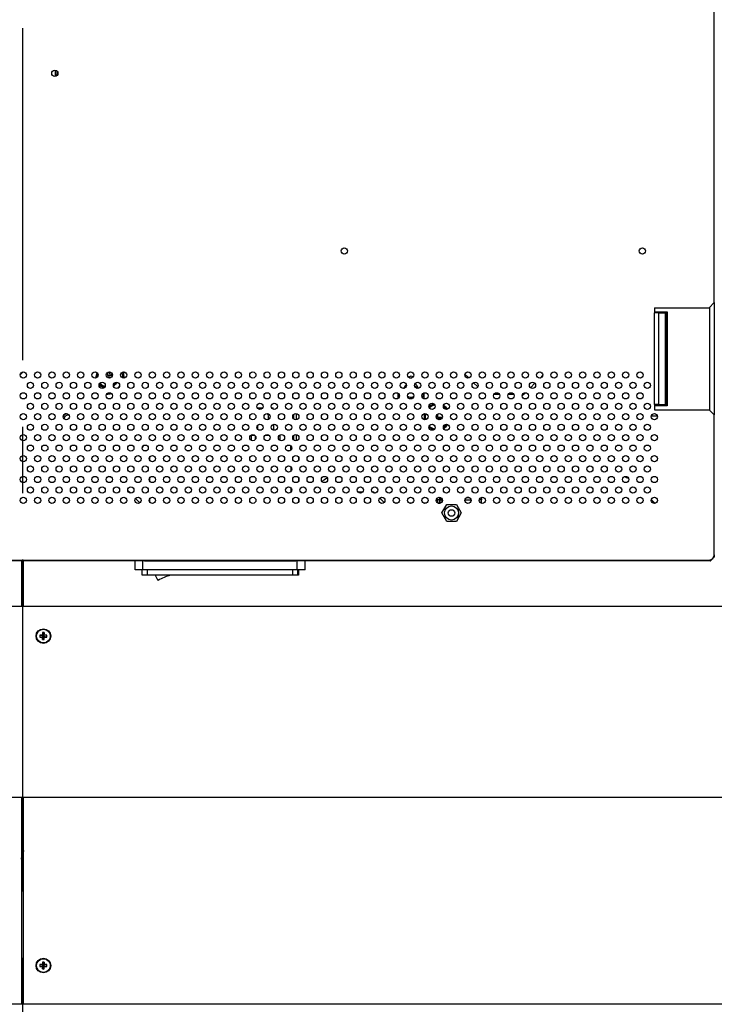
# Model space of a CAD drawing. Header units: millimetres. Extents: x 0 to 844, y -2 to 552.
# Tile 58 of 151: x 672 to 699, y 181 to 218. Entities that reach past the tile are written whole.
import ezdxf

# ---------------------------------------------------------------- set-up
doc = ezdxf.new("R2010")
doc.units = ezdxf.units.MM
doc.linetypes.add('CENTERX2', pattern=[20.32, 12.7, -2.54, 2.54, -2.54])
doc.styles.add('SLDTEXTSTYLE0', font='GOTHIC.TTF', dxfattribs={"width": 0.913})
doc.dimstyles.new('SLDDIMSTYLE5', dxfattribs={"dimtxt": 3.5, "dimasz": 3.9624, "dimexe": 0, "dimexo": 0.0625, "dimgap": 0.875, "dimtad": 0, "dimtih": 1, "dimtoh": 1, "dimdec": 1, "dimlfac": 10, "dimrnd": 1e-09, "dimzin": 12, "dimdsep": 46, "dimtxsty": 'SLDTEXTSTYLE0', "dimsah": 1, "dimcen": 0.09, "dimadec": 0, "dimazin": 3, "dimtfac": 1, "dimtdec": 1, "dimtofl": 0, "dimtmove": 0, "dimatfit": 3, "dimfxl": 1, "dimfrac": 2, "dimtolj": 1, "dimtzin": 12, "dimarcsym": 0})
doc.dimstyles.new('SLDDIMSTYLE6', dxfattribs={"dimtxt": 3.5, "dimasz": 3.9624, "dimexe": 0, "dimexo": 0.0625, "dimgap": 0.875, "dimtad": 0, "dimtih": 1, "dimtoh": 1, "dimdec": 1, "dimlfac": 10, "dimrnd": 1e-09, "dimzin": 4, "dimdsep": 46, "dimtxsty": 'SLDTEXTSTYLE0', "dimsah": 1, "dimcen": 0.09, "dimadec": 0, "dimazin": 1, "dimtfac": 1, "dimtdec": 1, "dimtofl": 0, "dimtmove": 0, "dimatfit": 3, "dimfxl": 1, "dimfrac": 2, "dimtolj": 1, "dimtzin": 12, "dimarcsym": 0})

# ---------------------------------------------------------------- blocks, each defined once
blk = doc.blocks.new('_D_12')
at = {"color": 7, "linetype": 'Continuous', "lineweight": 0}
for p, q in [((742.055, 196.436), (742.055, 164.618)), ((700.245, 172.834), (699.178, 172.834)), ((699.178, 172.834), (699.178, 167.278)), ((711.882, 172.834), (712.948, 172.834)), ((712.948, 172.834), (712.948, 167.278)), ((672.346, 167.793), (696.109, 167.793)), ((742.055, 167.793), (716.018, 167.793)), ((699.178, 167.278), (700.245, 167.278)), ((712.948, 167.278), (711.882, 167.278))]:
    blk.add_line(p, q, dxfattribs=at)
at = {"color": 7, "linetype": 'Continuous', "lineweight": 18}
for points in [[(672.346, 167.793), (676.308, 167.133), (676.308, 168.454)], [(742.055, 167.793), (738.093, 168.454), (738.093, 167.133)]]:
    blk.add_solid(points, dxfattribs=at)
at = {"color": 7, "linetype": 'Continuous', "lineweight": 18, "char_height": 3.5, "attachment_point": 1, "style": 'SLDTEXTSTYLE0'}
for s, insert in [('27.44', (700.245, 171.749)), ('697.1', (700.245, 166.512))]:
    blk.add_mtext(s, dxfattribs=dict(at, insert=insert))
blk = doc.blocks.new('_D_13')
at = {"color": 7, "linetype": 'Continuous', "lineweight": 0}
for p, q in [((756.046, 253.659), (756.046, 152.329)), ((709.932, 160.545), (708.865, 160.545)), ((708.865, 160.545), (708.865, 154.989)), ((721.569, 160.545), (722.636, 160.545)), ((722.636, 160.545), (722.636, 154.989)), ((672.346, 155.504), (705.796, 155.504)), ((756.046, 155.504), (725.705, 155.504)), ((708.865, 154.989), (709.932, 154.989)), ((722.636, 154.989), (721.569, 154.989))]:
    blk.add_line(p, q, dxfattribs=at)
at = {"color": 7, "linetype": 'Continuous', "lineweight": 18}
for points in [[(672.346, 155.504), (676.308, 154.844), (676.308, 156.164)], [(756.046, 155.504), (752.084, 156.164), (752.084, 154.844)]]:
    blk.add_solid(points, dxfattribs=at)
at = {"color": 7, "linetype": 'Continuous', "lineweight": 18, "char_height": 3.5, "attachment_point": 1, "style": 'SLDTEXTSTYLE0'}
for s, insert in [('32.95', (709.932, 159.459)), ('837.0', (709.932, 154.223))]:
    blk.add_mtext(s, dxfattribs=dict(at, insert=insert))
blk = doc.blocks.new('_D_16')
at = {"color": 7, "linetype": 'Continuous', "lineweight": 0}
for p, q in [((599.832, 200.928), (599.832, 164.618)), ((632.491, 172.834), (631.425, 172.834)), ((631.425, 172.834), (631.425, 167.278)), ((644.129, 172.834), (645.195, 172.834)), ((645.195, 172.834), (645.195, 167.278)), ((599.832, 167.793), (628.355, 167.793)), ((672.346, 167.793), (648.265, 167.793)), ((631.425, 167.278), (632.491, 167.278)), ((645.195, 167.278), (644.129, 167.278))]:
    blk.add_line(p, q, dxfattribs=at)
at = {"color": 7, "linetype": 'Continuous', "lineweight": 18}
for points in [[(599.832, 167.793), (603.795, 167.133), (603.795, 168.454)], [(672.346, 167.793), (668.384, 168.454), (668.384, 167.133)]]:
    blk.add_solid(points, dxfattribs=at)
at = {"color": 7, "linetype": 'Continuous', "lineweight": 18, "char_height": 3.5, "attachment_point": 1, "style": 'SLDTEXTSTYLE0'}
for s, insert in [('28.55', (632.491, 171.749)), ('725.1', (632.491, 166.512))]:
    blk.add_mtext(s, dxfattribs=dict(at, insert=insert))
blk = doc.blocks.new('_D_20')
at = {"color": 7, "linetype": 'Continuous', "lineweight": 0}
for p, q in [((588.646, 253.659), (588.646, 140.69)), ((756.046, 253.659), (756.046, 140.69)), ((666.158, 148.906), (665.092, 148.906)), ((665.092, 148.906), (665.092, 143.349)), ((677.796, 148.906), (678.862, 148.906)), ((678.862, 148.906), (678.862, 143.349)), ((588.646, 143.865), (662.022, 143.865)), ((756.046, 143.865), (681.932, 143.865)), ((665.092, 143.349), (666.158, 143.349)), ((678.862, 143.349), (677.796, 143.349))]:
    blk.add_line(p, q, dxfattribs=at)
at = {"color": 7, "linetype": 'Continuous', "lineweight": 18}
for points in [[(588.646, 143.865), (592.608, 143.204), (592.608, 144.525)], [(756.046, 143.865), (752.084, 144.525), (752.084, 143.204)]]:
    blk.add_solid(points, dxfattribs=at)
at = {"color": 7, "linetype": 'Continuous', "lineweight": 18, "char_height": 3.5, "attachment_point": 1, "style": 'SLDTEXTSTYLE0'}
for s, insert in [('65.91', (666.158, 147.82)), ('1674.0', (664.865, 142.583))]:
    blk.add_mtext(s, dxfattribs=dict(at, insert=insert))

msp = doc.modelspace()

# ---------------------------------------------------------------- linework, layer by layer
at = {"color": 7, "linetype": 'CENTERX2', "lineweight": 25}
msp.add_line((672.346, 319.539), (672.346, 151.303), dxfattribs=at)
at = {"color": 7, "linetype": 'Continuous', "lineweight": 25}
for p, q in [((698.806, 207.448), (698.806, 223.948)), ((673.468, 216.222), (673.471, 216.222)), ((673.471, 216.222), (673.471, 216.242)), ((673.594, 216.334), (673.594, 216.304)), ((673.665, 216.304), (673.594, 216.304)), ((673.594, 216.304), (673.594, 216.159)), ((673.594, 216.159), (673.676, 216.159)), ((673.594, 216.159), (673.594, 216.096)), ((673.676, 216.159), (673.676, 216.293)), ((673.676, 216.136), (673.676, 216.159)), ((696.522, 207.248), (698.606, 207.248)), ((696.522, 207.248), (696.522, 207.048)), ((698.606, 207.248), (698.806, 207.448)), ((698.806, 207.448), (698.806, 203.148)), ((696.522, 207.098), (697.006, 207.098)), ((696.522, 203.548), (696.522, 207.048)), ((696.683, 207.048), (696.522, 207.048)), ((696.683, 203.548), (696.683, 207.048)), ((696.683, 207.048), (696.939, 207.048)), ((696.939, 203.548), (696.939, 207.048)), ((696.993, 207.048), (696.939, 207.048)), ((696.993, 203.548), (696.993, 207.048)), ((696.993, 207.048), (697.006, 207.048)), ((697.006, 207.098), (697.006, 203.498)), ((672.259, 204.677), (672.38, 204.798)), ((675.196, 204.59), (675.189, 204.589)), ((675.222, 204.617), (675.238, 204.703)), ((675.583, 204.761), (675.598, 204.685)), ((675.603, 204.669), (675.786, 204.705)), ((675.655, 204.646), (675.767, 204.668)), ((675.758, 204.599), (675.667, 204.582)), ((675.767, 204.668), (675.775, 204.625)), ((687.112, 204.59), (687.211, 204.648)), ((687.211, 204.648), (687.284, 204.606)), ((689.27, 204.711), (689.416, 204.565)), ((692.143, 204.561), (692.246, 204.664)), ((687.002, 204.197), (687.022, 204.226)), ((689.598, 204.382), (689.761, 204.219)), ((691.773, 204.191), (691.941, 204.36)), ((687.304, 203.844), (687.277, 203.835)), ((687.711, 203.782), (687.693, 203.771)), ((690.011, 203.969), (690.023, 203.957)), ((690.591, 203.925), (690.372, 203.925)), ((691.14, 203.925), (690.921, 203.925)), ((691.46, 203.878), (691.58, 203.998)), ((691.507, 203.925), (691.469, 203.925)), ((681.35, 203.391), (681.358, 203.42)), ((681.358, 203.42), (681.533, 203.42)), ((681.875, 203.42), (681.938, 203.42)), ((681.953, 203.363), (681.938, 203.42)), ((696.522, 203.548), (696.522, 203.348)), ((696.683, 203.548), (696.522, 203.548)), ((697.006, 203.498), (696.522, 203.498)), ((696.683, 203.548), (696.939, 203.548)), ((696.993, 203.548), (696.939, 203.548)), ((696.993, 203.548), (697.006, 203.548)), ((681.751, 202.97), (681.751, 203.12)), ((682.731, 202.983), (682.731, 203.175)), ((682.81, 203.198), (682.81, 202.96)), ((688.194, 203.049), (688.172, 203.049)), ((688.188, 203.014), (688.387, 203.014)), ((688.194, 203.153), (688.194, 203.049)), ((688.229, 203.049), (688.229, 203.183)), ((688.403, 203.049), (688.229, 203.049)), ((696.634, 203.098), (696.399, 203.098)), ((696.522, 203.348), (698.606, 203.348)), ((698.806, 203.148), (698.606, 203.348)), ((698.806, 197.798), (698.806, 203.148)), ((681.333, 202.748), (681.333, 202.61)), ((681.963, 202.561), (681.963, 202.797)), ((681.098, 202.37), (681.098, 202.175)), ((681.098, 202.37), (681.232, 202.37)), ((681.628, 202.37), (681.781, 202.37)), ((682.176, 202.37), (682.198, 202.37)), ((682.198, 202.174), (682.198, 202.37)), ((682.731, 202.183), (682.731, 202.375)), ((682.81, 202.398), (682.81, 202.16)), ((682.91, 201.527), (682.91, 201.43)), ((682.91, 200.727), (682.91, 200.63)), ((683.518, 200.332), (683.571, 200.385)), ((676.463, 200.163), (676.377, 200.249)), ((685.256, 200.198), (685.185, 200.195)), ((685.358, 200.198), (685.256, 200.198)), ((685.787, 200.198), (685.731, 200.198)), ((685.826, 200.16), (685.787, 200.198)), ((686.184, 199.802), (686.016, 199.97)), ((676.841, 199.786), (676.674, 199.953)), ((682.91, 199.927), (682.91, 199.83)), ((686.697, 199.773), (686.586, 199.773)), ((687.246, 199.773), (687.135, 199.773)), ((687.794, 199.773), (687.683, 199.773)), ((688.3, 199.903), (688.208, 199.903)), ((688.232, 199.773), (688.3, 199.773)), ((688.277, 199.76), (688.288, 199.773)), ((688.3, 199.773), (688.3, 199.903)), ((688.3, 199.903), (688.304, 199.9)), ((688.3, 199.773), (688.304, 199.773)), ((688.304, 199.9), (688.304, 199.773)), ((688.304, 199.9), (688.396, 199.9)), ((688.343, 199.773), (688.304, 199.773)), ((688.387, 199.398), (688.571, 199.718)), ((688.571, 199.718), (688.941, 199.718)), ((688.941, 199.718), (689.126, 199.398)), ((696.4, 199.905), (696.543, 199.763)), ((688.571, 199.078), (688.387, 199.398)), ((689.126, 199.398), (688.941, 199.078)), ((688.941, 199.078), (688.571, 199.078)), ((698.779, 197.705), (698.805, 197.705)), ((698.783, 197.706), (698.806, 197.706)), ((698.806, 197.798), (698.806, 197.706)), ((602.832, 197.598), (698.606, 197.598)), ((676.712, 197.57), (602.892, 197.57)), ((672.311, 197.57), (672.311, 195.825)), ((672.381, 195.825), (672.381, 197.57)), ((676.656, 197.23), (676.656, 197.57)), ((676.956, 197.57), (676.712, 197.57)), ((676.801, 197.598), (676.801, 197.57)), ((676.902, 197.598), (676.902, 197.57)), ((676.956, 197.23), (676.956, 197.57)), ((677.008, 197.57), (676.956, 197.57)), ((676.992, 197.598), (677.008, 197.57)), ((677.008, 197.57), (682.804, 197.57)), ((682.804, 197.57), (682.82, 197.598)), ((682.856, 197.57), (682.804, 197.57)), ((682.856, 197.23), (682.856, 197.57)), ((683.1, 197.57), (682.856, 197.57)), ((682.91, 197.598), (682.91, 197.57)), ((683.011, 197.57), (683.011, 197.598)), ((698.67, 197.57), (683.1, 197.57)), ((683.156, 197.23), (683.156, 197.57)), ((698.67, 197.609), (698.67, 197.57)), ((698.671, 197.572), (698.671, 197.612)), ((676.956, 197.23), (676.656, 197.23)), ((676.931, 197.02), (676.931, 197.23)), ((677.131, 197.02), (676.931, 197.02)), ((682.856, 197.23), (676.956, 197.23)), ((677.131, 197.02), (677.131, 197.23)), ((682.681, 197.02), (677.131, 197.02)), ((682.681, 197.02), (682.681, 197.23)), ((682.881, 197.02), (682.681, 197.02)), ((683.156, 197.23), (682.856, 197.23)), ((682.881, 197.02), (682.881, 197.23)), ((682.91, 197.02), (682.881, 197.02)), ((682.91, 197.23), (682.91, 197.02)), ((672.346, 195.825), (604.346, 195.825)), ((740.346, 195.825), (672.346, 195.825)), ((672.346, 195.825), (672.346, 188.525)), ((673.015, 194.725), (673.128, 194.709)), ((673.109, 194.727), (673.128, 194.709)), ((673.111, 194.822), (673.128, 194.709)), ((673.165, 194.709), (673.128, 194.709)), ((673.128, 194.672), (673.128, 194.709)), ((673.181, 194.822), (673.165, 194.709)), ((673.165, 194.709), (673.183, 194.727)), ((673.277, 194.725), (673.165, 194.709)), ((673.165, 194.709), (673.165, 194.672)), ((673.015, 194.655), (673.128, 194.672)), ((673.128, 194.672), (673.109, 194.654)), ((673.111, 194.559), (673.128, 194.672)), ((673.128, 194.672), (673.165, 194.672)), ((673.183, 194.654), (673.165, 194.672)), ((673.277, 194.655), (673.165, 194.672)), ((673.181, 194.559), (673.165, 194.672)), ((671.388, 188.525), (672.346, 188.525)), ((672.311, 188.525), (672.311, 180.62)), ((672.346, 188.525), (740.346, 188.525)), ((672.381, 180.62), (672.381, 188.525)), ((672.381, 186.794), (672.311, 186.794)), ((672.381, 186.744), (672.311, 186.744)), ((672.311, 186.546), (672.37, 186.552)), ((672.37, 186.552), (672.367, 186.352)), ((672.37, 186.552), (672.381, 186.447)), ((672.311, 186.383), (672.32, 186.347)), ((672.32, 186.347), (672.311, 186.353)), ((672.311, 186.347), (672.32, 186.347)), ((672.311, 186.296), (672.325, 186.299)), ((672.311, 186.282), (672.325, 186.299)), ((672.323, 186.098), (672.311, 186.204)), ((672.32, 186.347), (672.367, 186.352)), ((672.325, 186.299), (672.32, 186.347)), ((672.323, 186.098), (672.325, 186.299)), ((672.381, 186.105), (672.323, 186.098)), ((672.373, 186.304), (672.325, 186.299)), ((672.381, 186.369), (672.367, 186.352)), ((672.381, 186.355), (672.367, 186.352)), ((672.367, 186.352), (672.373, 186.304)), ((672.373, 186.304), (672.381, 186.297)), ((672.381, 186.304), (672.373, 186.304)), ((672.381, 186.267), (672.373, 186.304)), ((672.311, 185.857), (672.381, 185.857)), ((673.015, 182.125), (673.128, 182.109)), ((673.015, 182.055), (673.128, 182.072)), ((673.109, 182.127), (673.128, 182.109)), ((673.128, 182.072), (673.109, 182.054)), ((673.111, 182.222), (673.128, 182.109)), ((673.111, 181.959), (673.128, 182.072)), ((673.128, 182.072), (673.128, 182.109)), ((673.165, 182.109), (673.128, 182.109)), ((673.128, 182.072), (673.165, 182.072)), ((673.181, 182.222), (673.165, 182.109)), ((673.165, 182.109), (673.183, 182.127)), ((673.277, 182.125), (673.165, 182.109)), ((673.165, 182.109), (673.165, 182.072)), ((673.183, 182.054), (673.165, 182.072)), ((673.277, 182.055), (673.165, 182.072)), ((673.181, 181.959), (673.165, 182.072)), ((564.725, 180.62), (779.967, 180.62))]:
    msp.add_line(p, q, dxfattribs=at)
at = {"color": 8, "linetype": 'Continuous', "lineweight": 25}
for p, q in [((698.624, 207.266), (698.624, 203.331)), ((681.248, 202.354), (681.248, 202.204)), ((682.61, 201.794), (682.61, 201.964)), ((677.09, 201.77), (676.992, 201.77)), ((677.202, 201.516), (677.202, 201.442)), ((677.638, 201.77), (677.541, 201.77)), ((678.187, 201.77), (678.09, 201.77)), ((678.735, 201.77), (678.638, 201.77)), ((679.284, 201.77), (679.187, 201.77)), ((679.833, 201.77), (679.735, 201.77)), ((680.381, 201.77), (680.284, 201.77)), ((680.93, 201.77), (680.833, 201.77)), ((681.478, 201.77), (681.381, 201.77)), ((682.027, 201.77), (681.93, 201.77)), ((682.576, 201.77), (682.478, 201.77)), ((682.61, 201.164), (682.61, 200.994)), ((677.202, 200.716), (677.202, 200.642)), ((682.61, 200.364), (682.61, 200.193)), ((688.208, 199.903), (688.22, 199.974)), ((689.423, 199.992), (689.346, 199.992)), ((689.36, 199.995), (689.409, 199.995)), ((677.202, 199.915), (677.202, 199.842)), ((688.208, 199.903), (688.208, 199.79)), ((688.396, 199.927), (688.396, 199.9)), ((688.396, 199.9), (688.405, 199.9)), ((688.396, 199.831), (688.396, 199.9)), ((689.267, 199.9), (689.502, 199.9)), ((689.904, 199.903), (689.817, 199.903)), ((689.904, 199.763), (689.904, 199.903))]:
    msp.add_line(p, q, dxfattribs=at)
at = {"color": 7, "linetype": 'Continuous', "lineweight": 25, "flags": 128}
for points in [[(675.219, 204.747), (675.192, 204.646), (675.19, 204.582)], [(676.143, 204.772), (676.167, 204.637), (676.168, 204.571)], [(687.151, 204.567), (687.211, 204.57), (687.236, 204.57)], [(675.825, 204.292), (675.867, 204.331), (675.916, 204.395)], [(675.955, 204.398), (675.904, 204.323), (675.828, 204.253)], [(676.061, 204.26), (676.035, 204.225), (675.978, 204.165)], [(687.345, 204.275), (687.403, 204.221), (687.437, 204.163)], [(687.117, 203.786), (687.159, 203.775), (687.242, 203.772)], [(688.122, 203.527), (688.018, 203.493), (687.908, 203.423)], [(688.574, 203.361), (688.516, 203.422), (688.443, 203.474)], [(688.611, 203.371), (688.552, 203.436), (688.447, 203.511)], [(687.763, 203.196), (687.746, 203.07), (687.759, 202.962)], [(688.443, 202.667), (688.516, 202.719), (688.586, 202.796)], [(688.452, 202.632), (688.552, 202.705), (688.62, 202.783)], [(675.762, 200.753), (675.716, 200.774), (675.655, 200.797)], [(672.311, 185.907), (672.329, 185.906), (672.381, 185.907)]]:
    msp.add_lwpolyline(points, dxfattribs=at)
at = {"color": 7, "linetype": 'Continuous', "lineweight": 25}
for centre, radius in [((673.586, 216.215), 0.119), ((684.656, 209.42), 0.119), ((696.056, 209.42), 0.119), ((672.378, 204.679), 0.119), ((672.927, 204.679), 0.119), ((673.475, 204.679), 0.119), ((674.024, 204.679), 0.119), ((674.572, 204.679), 0.119), ((675.121, 204.679), 0.119), ((675.67, 204.679), 0.119), ((676.218, 204.679), 0.119), ((676.767, 204.679), 0.119), ((677.315, 204.679), 0.119), ((677.864, 204.679), 0.119), ((678.413, 204.679), 0.119), ((678.961, 204.679), 0.119), ((679.51, 204.679), 0.119), ((680.058, 204.679), 0.119), ((680.607, 204.679), 0.119), ((681.156, 204.679), 0.119), ((681.704, 204.679), 0.119), ((682.253, 204.679), 0.119), ((682.801, 204.679), 0.119), ((683.35, 204.679), 0.119), ((683.899, 204.679), 0.119), ((684.447, 204.679), 0.119), ((684.996, 204.679), 0.119), ((685.544, 204.679), 0.119), ((686.093, 204.679), 0.119), ((686.642, 204.679), 0.119), ((687.19, 204.679), 0.119), ((687.739, 204.679), 0.119), ((688.287, 204.679), 0.119), ((688.836, 204.679), 0.119), ((689.385, 204.679), 0.119), ((689.933, 204.679), 0.119), ((690.482, 204.679), 0.119), ((691.03, 204.679), 0.119), ((691.579, 204.679), 0.119), ((692.128, 204.679), 0.119), ((692.676, 204.679), 0.119), ((693.225, 204.679), 0.119), ((693.773, 204.679), 0.119), ((694.322, 204.679), 0.119), ((694.871, 204.679), 0.119), ((695.419, 204.679), 0.119), ((695.968, 204.679), 0.119), ((672.652, 204.279), 0.119), ((673.201, 204.279), 0.119), ((673.749, 204.279), 0.119), ((674.298, 204.279), 0.119), ((674.847, 204.279), 0.119), ((675.395, 204.279), 0.119), ((675.944, 204.279), 0.119), ((676.492, 204.279), 0.119), ((677.041, 204.279), 0.119), ((677.59, 204.279), 0.119), ((678.138, 204.279), 0.119), ((678.687, 204.279), 0.119), ((679.235, 204.279), 0.119), ((679.784, 204.279), 0.119), ((680.333, 204.279), 0.119), ((680.881, 204.279), 0.119), ((681.43, 204.279), 0.119), ((681.978, 204.279), 0.119), ((682.527, 204.279), 0.119), ((683.076, 204.279), 0.119), ((683.624, 204.279), 0.119), ((684.173, 204.279), 0.119), ((684.721, 204.279), 0.119), ((685.27, 204.279), 0.119), ((685.819, 204.279), 0.119), ((686.367, 204.279), 0.119), ((686.916, 204.279), 0.119), ((687.464, 204.279), 0.119), ((688.013, 204.279), 0.119), ((688.562, 204.279), 0.119), ((689.11, 204.279), 0.119), ((689.659, 204.279), 0.119), ((690.207, 204.279), 0.119), ((690.756, 204.279), 0.119), ((691.305, 204.279), 0.119), ((691.853, 204.279), 0.119), ((692.402, 204.279), 0.119), ((692.95, 204.279), 0.119), ((693.499, 204.279), 0.119), ((694.048, 204.279), 0.119), ((694.596, 204.279), 0.119), ((695.145, 204.279), 0.119), ((695.693, 204.279), 0.119), ((696.242, 204.279), 0.119), ((672.378, 203.879), 0.119), ((672.927, 203.879), 0.119), ((673.475, 203.879), 0.119), ((674.024, 203.879), 0.119), ((674.572, 203.879), 0.119), ((675.121, 203.879), 0.119), ((675.67, 203.879), 0.119), ((676.218, 203.879), 0.119), ((676.767, 203.879), 0.119), ((677.315, 203.879), 0.119), ((677.864, 203.879), 0.119), ((678.413, 203.879), 0.119), ((678.961, 203.879), 0.119), ((679.51, 203.879), 0.119), ((680.058, 203.879), 0.119), ((680.607, 203.879), 0.119), ((681.156, 203.879), 0.119), ((681.704, 203.879), 0.119), ((682.253, 203.879), 0.119), ((682.801, 203.879), 0.119), ((683.35, 203.879), 0.119), ((683.899, 203.879), 0.119), ((684.447, 203.879), 0.119), ((684.996, 203.879), 0.119), ((685.544, 203.879), 0.119), ((686.093, 203.879), 0.119), ((686.642, 203.879), 0.119), ((687.19, 203.879), 0.119), ((687.739, 203.879), 0.119), ((688.287, 203.879), 0.119), ((688.836, 203.879), 0.119), ((689.385, 203.879), 0.119), ((689.933, 203.879), 0.119), ((690.482, 203.879), 0.119), ((691.03, 203.879), 0.119), ((691.579, 203.879), 0.119), ((692.128, 203.879), 0.119), ((692.676, 203.879), 0.119), ((693.225, 203.879), 0.119), ((693.773, 203.879), 0.119), ((694.322, 203.879), 0.119), ((694.871, 203.879), 0.119), ((695.419, 203.879), 0.119), ((695.968, 203.879), 0.119), ((672.652, 203.479), 0.119), ((673.201, 203.479), 0.119), ((673.749, 203.479), 0.119), ((674.298, 203.479), 0.119), ((674.847, 203.479), 0.119), ((675.395, 203.479), 0.119), ((675.944, 203.479), 0.119), ((676.492, 203.479), 0.119), ((677.041, 203.479), 0.119), ((677.59, 203.479), 0.119), ((678.138, 203.479), 0.119), ((678.687, 203.479), 0.119), ((679.235, 203.479), 0.119), ((679.784, 203.479), 0.119), ((680.333, 203.479), 0.119), ((680.881, 203.479), 0.119), ((681.43, 203.479), 0.119), ((681.978, 203.479), 0.119), ((682.527, 203.479), 0.119), ((683.076, 203.479), 0.119), ((683.624, 203.479), 0.119), ((684.173, 203.479), 0.119), ((684.721, 203.479), 0.119), ((685.27, 203.479), 0.119), ((685.819, 203.479), 0.119), ((686.367, 203.479), 0.119), ((686.916, 203.479), 0.119), ((687.464, 203.479), 0.119), ((688.013, 203.479), 0.119), ((688.562, 203.479), 0.119), ((689.11, 203.479), 0.119), ((689.659, 203.479), 0.119), ((690.207, 203.479), 0.119), ((690.756, 203.479), 0.119), ((691.305, 203.479), 0.119), ((691.853, 203.479), 0.119), ((692.402, 203.479), 0.119), ((692.95, 203.479), 0.119), ((693.499, 203.479), 0.119), ((694.048, 203.479), 0.119), ((694.596, 203.479), 0.119), ((695.145, 203.479), 0.119), ((695.693, 203.479), 0.119), ((696.242, 203.479), 0.119), ((672.378, 203.079), 0.119), ((672.927, 203.079), 0.119), ((673.475, 203.079), 0.119), ((674.024, 203.079), 0.119), ((674.572, 203.079), 0.119), ((675.121, 203.079), 0.119), ((675.67, 203.079), 0.119), ((676.218, 203.079), 0.119), ((676.767, 203.079), 0.119), ((677.315, 203.079), 0.119), ((677.864, 203.079), 0.119), ((678.413, 203.079), 0.119), ((678.961, 203.079), 0.119), ((679.51, 203.079), 0.119), ((680.058, 203.079), 0.119), ((680.607, 203.079), 0.119), ((681.156, 203.079), 0.119), ((681.704, 203.079), 0.119), ((682.253, 203.079), 0.119), ((682.801, 203.079), 0.119), ((683.35, 203.079), 0.119), ((683.899, 203.079), 0.119), ((684.447, 203.079), 0.119), ((684.996, 203.079), 0.119), ((685.544, 203.079), 0.119), ((686.093, 203.079), 0.119), ((686.642, 203.079), 0.119), ((687.19, 203.079), 0.119), ((687.739, 203.079), 0.119), ((688.287, 203.079), 0.119), ((688.836, 203.079), 0.119), ((689.385, 203.079), 0.119), ((689.933, 203.079), 0.119), ((690.482, 203.079), 0.119), ((691.03, 203.079), 0.119), ((691.579, 203.079), 0.119), ((692.128, 203.079), 0.119), ((692.676, 203.079), 0.119), ((693.225, 203.079), 0.119), ((693.773, 203.079), 0.119), ((694.322, 203.079), 0.119), ((694.871, 203.079), 0.119), ((695.419, 203.079), 0.119), ((695.968, 203.079), 0.119), ((696.516, 203.079), 0.119), ((672.652, 202.679), 0.119), ((673.201, 202.679), 0.119), ((673.749, 202.679), 0.119), ((674.298, 202.679), 0.119), ((674.847, 202.679), 0.119), ((675.395, 202.679), 0.119), ((675.944, 202.679), 0.119), ((676.492, 202.679), 0.119), ((677.041, 202.679), 0.119), ((677.59, 202.679), 0.119), ((678.138, 202.679), 0.119), ((678.687, 202.679), 0.119), ((679.235, 202.679), 0.119), ((679.784, 202.679), 0.119), ((680.333, 202.679), 0.119), ((680.881, 202.679), 0.119), ((681.43, 202.679), 0.119), ((681.978, 202.679), 0.119), ((682.527, 202.679), 0.119), ((683.076, 202.679), 0.119), ((683.624, 202.679), 0.119), ((684.173, 202.679), 0.119), ((684.721, 202.679), 0.119), ((685.27, 202.679), 0.119), ((685.819, 202.679), 0.119), ((686.367, 202.679), 0.119), ((686.916, 202.679), 0.119), ((687.464, 202.679), 0.119), ((688.013, 202.679), 0.119), ((688.562, 202.679), 0.119), ((689.11, 202.679), 0.119), ((689.659, 202.679), 0.119), ((690.207, 202.679), 0.119), ((690.756, 202.679), 0.119), ((691.305, 202.679), 0.119), ((691.853, 202.679), 0.119), ((692.402, 202.679), 0.119), ((692.95, 202.679), 0.119), ((693.499, 202.679), 0.119), ((694.048, 202.679), 0.119), ((694.596, 202.679), 0.119), ((695.145, 202.679), 0.119), ((695.693, 202.679), 0.119), ((696.242, 202.679), 0.119), ((672.378, 202.279), 0.119), ((672.927, 202.279), 0.119), ((673.475, 202.279), 0.119), ((674.024, 202.279), 0.119), ((674.572, 202.279), 0.119), ((675.121, 202.279), 0.119), ((675.67, 202.279), 0.119), ((676.218, 202.279), 0.119), ((676.767, 202.279), 0.119), ((677.315, 202.279), 0.119), ((677.864, 202.279), 0.119), ((678.413, 202.279), 0.119), ((678.961, 202.279), 0.119), ((679.51, 202.279), 0.119), ((680.058, 202.279), 0.119), ((680.607, 202.279), 0.119), ((681.156, 202.279), 0.119), ((681.704, 202.279), 0.119), ((682.253, 202.279), 0.119), ((682.801, 202.279), 0.119), ((683.35, 202.279), 0.119), ((683.899, 202.279), 0.119), ((684.447, 202.279), 0.119), ((684.996, 202.279), 0.119), ((685.544, 202.279), 0.119), ((686.093, 202.279), 0.119), ((686.642, 202.279), 0.119), ((687.19, 202.279), 0.119), ((687.739, 202.279), 0.119), ((688.287, 202.279), 0.119), ((688.836, 202.279), 0.119), ((689.385, 202.279), 0.119), ((689.933, 202.279), 0.119), ((690.482, 202.279), 0.119), ((691.03, 202.279), 0.119), ((691.579, 202.279), 0.119), ((692.128, 202.279), 0.119), ((692.676, 202.279), 0.119), ((693.225, 202.279), 0.119), ((693.773, 202.279), 0.119), ((694.322, 202.279), 0.119), ((694.871, 202.279), 0.119), ((695.419, 202.279), 0.119), ((695.968, 202.279), 0.119), ((696.516, 202.279), 0.119), ((672.652, 201.879), 0.119), ((673.201, 201.879), 0.119), ((673.749, 201.879), 0.119), ((674.298, 201.879), 0.119), ((674.847, 201.879), 0.119), ((675.395, 201.879), 0.119), ((675.944, 201.879), 0.119), ((676.492, 201.879), 0.119), ((677.041, 201.879), 0.119), ((677.59, 201.879), 0.119), ((678.138, 201.879), 0.119), ((678.687, 201.879), 0.119), ((679.235, 201.879), 0.119), ((679.784, 201.879), 0.119), ((680.333, 201.879), 0.119), ((680.881, 201.879), 0.119), ((681.43, 201.879), 0.119), ((681.978, 201.879), 0.119), ((682.527, 201.879), 0.119), ((683.076, 201.879), 0.119), ((683.624, 201.879), 0.119), ((684.173, 201.879), 0.119), ((684.721, 201.879), 0.119), ((685.27, 201.879), 0.119), ((685.819, 201.879), 0.119), ((686.367, 201.879), 0.119), ((686.916, 201.879), 0.119), ((687.464, 201.879), 0.119), ((688.013, 201.879), 0.119), ((688.562, 201.879), 0.119), ((689.11, 201.879), 0.119), ((689.659, 201.879), 0.119), ((690.207, 201.879), 0.119), ((690.756, 201.879), 0.119), ((691.305, 201.879), 0.119), ((691.853, 201.879), 0.119), ((692.402, 201.879), 0.119), ((692.95, 201.879), 0.119), ((693.499, 201.879), 0.119), ((694.048, 201.879), 0.119), ((694.596, 201.879), 0.119), ((695.145, 201.879), 0.119), ((695.693, 201.879), 0.119), ((696.242, 201.879), 0.119), ((672.378, 201.479), 0.119), ((672.927, 201.479), 0.119), ((673.475, 201.479), 0.119), ((674.024, 201.479), 0.119), ((674.572, 201.479), 0.119), ((675.121, 201.479), 0.119), ((675.67, 201.479), 0.119), ((676.218, 201.479), 0.119), ((676.767, 201.479), 0.119), ((677.315, 201.479), 0.119), ((677.864, 201.479), 0.119), ((678.413, 201.479), 0.119), ((678.961, 201.479), 0.119), ((679.51, 201.479), 0.119), ((680.058, 201.479), 0.119), ((680.607, 201.479), 0.119), ((681.156, 201.479), 0.119), ((681.704, 201.479), 0.119), ((682.253, 201.479), 0.119), ((682.801, 201.479), 0.119), ((683.35, 201.479), 0.119), ((683.899, 201.479), 0.119), ((684.447, 201.479), 0.119), ((684.996, 201.479), 0.119), ((685.544, 201.479), 0.119), ((686.093, 201.479), 0.119), ((686.642, 201.479), 0.119), ((687.19, 201.479), 0.119), ((687.739, 201.479), 0.119), ((688.287, 201.479), 0.119), ((688.836, 201.479), 0.119), ((689.385, 201.479), 0.119), ((689.933, 201.479), 0.119), ((690.482, 201.479), 0.119), ((691.03, 201.479), 0.119), ((691.579, 201.479), 0.119), ((692.128, 201.479), 0.119), ((692.676, 201.479), 0.119), ((693.225, 201.479), 0.119), ((693.773, 201.479), 0.119), ((694.322, 201.479), 0.119), ((694.871, 201.479), 0.119), ((695.419, 201.479), 0.119), ((695.968, 201.479), 0.119), ((696.516, 201.479), 0.119), ((672.652, 201.079), 0.119), ((673.201, 201.079), 0.119), ((673.749, 201.079), 0.119), ((674.298, 201.079), 0.119), ((674.847, 201.079), 0.119), ((675.395, 201.079), 0.119), ((675.944, 201.079), 0.119), ((676.492, 201.079), 0.119), ((677.041, 201.079), 0.119), ((677.59, 201.079), 0.119), ((678.138, 201.079), 0.119), ((678.687, 201.079), 0.119), ((679.235, 201.079), 0.119), ((679.784, 201.079), 0.119), ((680.333, 201.079), 0.119), ((680.881, 201.079), 0.119), ((681.43, 201.079), 0.119), ((681.978, 201.079), 0.119), ((682.527, 201.079), 0.119), ((683.076, 201.079), 0.119), ((683.624, 201.079), 0.119), ((684.173, 201.079), 0.119), ((684.721, 201.079), 0.119), ((685.27, 201.079), 0.119), ((685.819, 201.079), 0.119), ((686.367, 201.079), 0.119), ((686.916, 201.079), 0.119), ((687.464, 201.079), 0.119), ((688.013, 201.079), 0.119), ((688.562, 201.079), 0.119), ((689.11, 201.079), 0.119), ((689.659, 201.079), 0.119), ((690.207, 201.079), 0.119), ((690.756, 201.079), 0.119), ((691.305, 201.079), 0.119), ((691.853, 201.079), 0.119), ((692.402, 201.079), 0.119), ((692.95, 201.079), 0.119), ((693.499, 201.079), 0.119), ((694.048, 201.079), 0.119), ((694.596, 201.079), 0.119), ((695.145, 201.079), 0.119), ((695.693, 201.079), 0.119), ((696.242, 201.079), 0.119), ((672.378, 200.679), 0.119), ((672.927, 200.679), 0.119), ((673.475, 200.679), 0.119), ((674.024, 200.679), 0.119), ((674.572, 200.679), 0.119), ((675.121, 200.679), 0.119), ((675.67, 200.679), 0.119), ((676.218, 200.679), 0.119), ((676.767, 200.679), 0.119), ((677.315, 200.679), 0.119), ((677.864, 200.679), 0.119), ((678.413, 200.679), 0.119), ((678.961, 200.679), 0.119), ((679.51, 200.679), 0.119), ((680.058, 200.679), 0.119), ((680.607, 200.679), 0.119), ((681.156, 200.679), 0.119), ((681.704, 200.679), 0.119), ((682.253, 200.679), 0.119), ((682.801, 200.679), 0.119), ((683.35, 200.679), 0.119), ((683.899, 200.679), 0.119), ((684.447, 200.679), 0.119), ((684.996, 200.679), 0.119), ((685.544, 200.679), 0.119), ((686.093, 200.679), 0.119), ((686.642, 200.679), 0.119), ((687.19, 200.679), 0.119), ((687.739, 200.679), 0.119), ((688.287, 200.679), 0.119), ((688.836, 200.679), 0.119), ((689.385, 200.679), 0.119), ((689.933, 200.679), 0.119), ((690.482, 200.679), 0.119), ((691.03, 200.679), 0.119), ((691.579, 200.679), 0.119), ((692.128, 200.679), 0.119), ((692.676, 200.679), 0.119), ((693.225, 200.679), 0.119), ((693.773, 200.679), 0.119), ((694.322, 200.679), 0.119), ((694.871, 200.679), 0.119), ((695.419, 200.679), 0.119), ((695.968, 200.679), 0.119), ((696.516, 200.679), 0.119), ((672.652, 200.279), 0.119), ((673.201, 200.279), 0.119), ((673.749, 200.279), 0.119), ((674.298, 200.279), 0.119), ((674.847, 200.279), 0.119), ((675.395, 200.279), 0.119), ((675.944, 200.279), 0.119), ((676.492, 200.279), 0.119), ((677.041, 200.279), 0.119), ((677.59, 200.279), 0.119), ((678.138, 200.279), 0.119), ((678.687, 200.279), 0.119), ((679.235, 200.279), 0.119), ((679.784, 200.279), 0.119), ((680.333, 200.279), 0.119), ((680.881, 200.279), 0.119), ((681.43, 200.279), 0.119), ((681.978, 200.279), 0.119), ((682.527, 200.279), 0.119), ((683.076, 200.279), 0.119), ((683.624, 200.279), 0.119), ((684.173, 200.279), 0.119), ((684.721, 200.279), 0.119), ((685.27, 200.279), 0.119), ((685.819, 200.279), 0.119), ((686.367, 200.279), 0.119), ((686.916, 200.279), 0.119), ((687.464, 200.279), 0.119), ((688.013, 200.279), 0.119), ((688.562, 200.279), 0.119), ((689.11, 200.279), 0.119), ((689.659, 200.279), 0.119), ((690.207, 200.279), 0.119), ((690.756, 200.279), 0.119), ((691.305, 200.279), 0.119), ((691.853, 200.279), 0.119), ((692.402, 200.279), 0.119), ((692.95, 200.279), 0.119), ((693.499, 200.279), 0.119), ((694.048, 200.279), 0.119), ((694.596, 200.279), 0.119), ((695.145, 200.279), 0.119), ((695.693, 200.279), 0.119), ((696.242, 200.279), 0.119), ((672.378, 199.879), 0.119), ((672.927, 199.879), 0.119), ((673.475, 199.879), 0.119), ((674.024, 199.879), 0.119), ((674.572, 199.879), 0.119), ((675.121, 199.879), 0.119), ((675.67, 199.879), 0.119), ((676.218, 199.879), 0.119), ((676.767, 199.879), 0.119), ((677.315, 199.879), 0.119), ((677.864, 199.879), 0.119), ((678.413, 199.879), 0.119), ((678.961, 199.879), 0.119), ((679.51, 199.879), 0.119), ((680.058, 199.879), 0.119), ((680.607, 199.879), 0.119), ((681.156, 199.879), 0.119), ((681.704, 199.879), 0.119), ((682.253, 199.879), 0.119), ((682.801, 199.879), 0.119), ((683.35, 199.879), 0.119), ((683.899, 199.879), 0.119), ((684.447, 199.879), 0.119), ((684.996, 199.879), 0.119), ((685.544, 199.879), 0.119), ((686.093, 199.879), 0.119), ((686.642, 199.879), 0.119), ((687.19, 199.879), 0.119), ((687.739, 199.879), 0.119), ((688.287, 199.879), 0.119), ((689.385, 199.879), 0.119), ((689.933, 199.879), 0.119), ((690.482, 199.879), 0.119), ((691.03, 199.879), 0.119), ((691.579, 199.879), 0.119), ((692.128, 199.879), 0.119), ((692.676, 199.879), 0.119), ((693.225, 199.879), 0.119), ((693.773, 199.879), 0.119), ((694.322, 199.879), 0.119), ((694.871, 199.879), 0.119), ((695.419, 199.879), 0.119), ((695.968, 199.879), 0.119), ((696.516, 199.879), 0.119), ((688.756, 199.398), 0.27), ((688.756, 199.398), 0.269), ((688.756, 199.398), 0.125), ((673.146, 194.69), 0.28), ((673.146, 194.69), 0.263), ((673.146, 182.09), 0.28), ((673.146, 182.09), 0.263)]:
    msp.add_circle(centre, radius, dxfattribs=at)
for centre, radius, start, end in [((675.581, 204.598), 0.424, 155.689, 184.3586), ((675.646, 204.694), 0.049, 190.9701, 210.4413), ((675.646, 204.694), 0.049, 210.4413, 280.9701), ((675.677, 204.534), 0.049, 100.9701, 141.3425), ((675.684, 204.752), 0.0218, 100.9701, 190.9701), ((675.684, 204.752), 0.0218, 280.9701, 10.9701), ((675.581, 204.598), 0.653, 356.7349, 17.7461), ((675.581, 204.598), 0.424, 224.4736, 255.1024), ((675.581, 204.598), 0.392, 222.1073, 257.4687), ((675.581, 204.598), 0.359, 221.0401, 258.5358), ((687.211, 204.07), 0.3, 126.923, 162.489), ((687.211, 204.07), 0.3, 18.2902, 60.7387), ((675.581, 204.598), 0.653, 269.0815, 284.9437), ((687.211, 204.07), 0.5, 191.9065, 205.185), ((687.211, 204.07), 0.245, 235.1901, 285.6561), ((687.211, 204.07), 0.5, 329.0298, 351.1588), ((688.211, 203.07), 0.5, 102.5939, 129.0872), ((674.081, 202.998), 0.2, 99.4761, 151.2865), ((674.081, 202.998), 0.213, 111.1061, 139.6565), ((674.081, 202.998), 0.141, 69.1234, 181.6392), ((681.651, 203.12), 0.1, 0, 50.7904), ((688.211, 203.07), 0.5, 165.2422, 192.616), ((688.211, 203.07), 0.5, 230.6552, 255.652), ((688.211, 203.07), 0.465, 228.3847, 257.9225), ((677.202, 201.77), 0.3, 132.9648, 159.0001), ((684.582, 199.6), 1.27, 117.0174, 127.717), ((694.909, 199.6), 1.27, 60.4733, 68.9262), ((698.606, 197.798), 0.2, 270, 0), ((680.553, 198.586), 3.5, 206.5781, 210.3022), ((679.256, 193.434), 3.8, 109.3181, 116.9927), ((673.816, 194.69), 0.802, 177.4982, 182.5018), ((673.144, 190.132), 4.595, 90.4366, 91.6181), ((677.676, 194.693), 4.566, 178.3785, 179.5673), ((673.146, 194.023), 0.8, 87.4913, 92.5087), ((668.617, 194.693), 4.566, 0.4326, 1.6216), ((673.148, 190.132), 4.595, 88.3819, 89.5634), ((672.476, 194.69), 0.802, 357.4982, 2.5018), ((673.144, 199.223), 4.57, 268.3787, 269.5666), ((677.676, 194.688), 4.567, 180.4327, 181.6214), ((673.146, 195.362), 0.804, 267.5032, 272.4968), ((668.616, 194.688), 4.566, 358.3785, 359.5673), ((673.148, 199.223), 4.57, 270.4334, 271.6213), ((673.816, 182.09), 0.802, 177.4982, 182.5018), ((673.144, 177.576), 4.552, 90.431, 91.6237), ((673.144, 186.642), 4.589, 268.3811, 269.5642), ((677.676, 182.093), 4.566, 178.3786, 179.5674), ((677.675, 182.088), 4.566, 180.4327, 181.6215), ((673.146, 181.419), 0.804, 87.5032, 92.4968), ((673.146, 182.754), 0.796, 267.4793, 272.5207), ((668.617, 182.093), 4.566, 0.4326, 1.6215), ((668.617, 182.088), 4.566, 358.3784, 359.5673), ((673.149, 177.576), 4.552, 88.3763, 89.569), ((673.148, 186.642), 4.589, 270.4358, 271.6189), ((672.476, 182.09), 0.802, 357.4982, 2.5018)]:
    msp.add_arc(centre, radius, start, end, dxfattribs=at)
at = {"color": 8, "linetype": 'Continuous', "lineweight": 25}
msp.add_arc((688.494, 199.802), 0.214, 127.7893, 152.7067, dxfattribs=at)
msp.add_ellipse((688.576, 199.72), major_axis=(0.265, -0.265), ratio=0.34641, start_param=3.040832, end_param=3.665191, dxfattribs=at)
at = {"color": 7, "linetype": 'Continuous', "lineweight": 25}
for points, knots in [([(675.689, 204.73), (675.686, 204.73), (675.681, 204.729), (675.674, 204.732), (675.668, 204.736), (675.665, 204.742), (675.663, 204.746), (675.663, 204.747), (675.663, 204.747)], [0, 0, 0, 0, 0.214682, 0.429366, 0.644047, 0.858704, 0.999646, 1, 1, 1, 1]), ([(675.68, 204.773), (675.683, 204.773), (675.688, 204.774), (675.695, 204.771), (675.701, 204.767), (675.704, 204.761), (675.706, 204.757), (675.706, 204.756), (675.706, 204.756)], [0, 0, 0, 0, 0.2146842, 0.4293701, 0.6440542, 0.8587865, 0.9996456, 1, 1, 1, 1]), ([(686.711, 203.782), (686.711, 203.806), (686.711, 203.868), (686.711, 203.933), (686.711, 203.973)], [0, 0, 0, 0, 0.386698, 1, 1, 1, 1]), ([(687.711, 203.782), (687.711, 203.806), (687.711, 203.875), (687.711, 203.946), (687.711, 203.993)], [0, 0, 0, 0, 0.35158, 1, 1, 1, 1]), ([(698.806, 197.706), (698.806, 197.714), (698.805, 197.723), (698.795, 197.731), (698.794, 197.732)], [0, 0, 0, 0, 0.890739, 1, 1, 1, 1]), ([(698.626, 197.603), (698.628, 197.6), (698.639, 197.583), (698.653, 197.573), (698.666, 197.571), (698.67, 197.57)], [0, 0, 0, 0, 0.108293, 0.72596, 1, 1, 1, 1])]:
    msp.add_open_spline(points, degree=3, knots=knots, dxfattribs=at)
at = {"color": 8, "linetype": 'Continuous', "lineweight": 25}
msp.add_open_spline([(689.887, 199.988), (689.888, 199.985), (689.902, 199.959), (689.903, 199.93), (689.904, 199.903)], degree=3, knots=[0, 0, 0, 0, 0.105676, 1, 1, 1, 1], dxfattribs=at)

# ---------------------------------------------------------------- dimensions: what is measured, and where the dimension line sits
at = {"color": 7, "linetype": 'Continuous', "lineweight": 18}
for base, p1, p2, dimstyle, picture, middle in [((756.046, 143.865), (588.646, 254.929), (756.046, 254.929), 'SLDDIMSTYLE6', '_D_20', (671.977, 143.865)), ((672.346, 155.504), (756.046, 254.929), (672.346, 151.303), 'SLDDIMSTYLE6', '_D_13', (715.75, 155.504)), ((672.346, 167.793), (599.832, 202.198), (672.346, 151.303), 'SLDDIMSTYLE5', '_D_16', (638.31, 167.793)), ((742.055, 167.793), (672.346, 151.303), (742.055, 197.706), 'SLDDIMSTYLE5', '_D_12', (706.063, 167.793))]:
    dim = msp.add_linear_dim(base=base, p1=p1, p2=p2, dimstyle=dimstyle, dxfattribs=at)
    dim.commit()
    dim.dimension.update_dxf_attribs({"geometry": picture, "text_midpoint": middle, "dimtype": 160})

doc.saveas('drawing.dxf')
